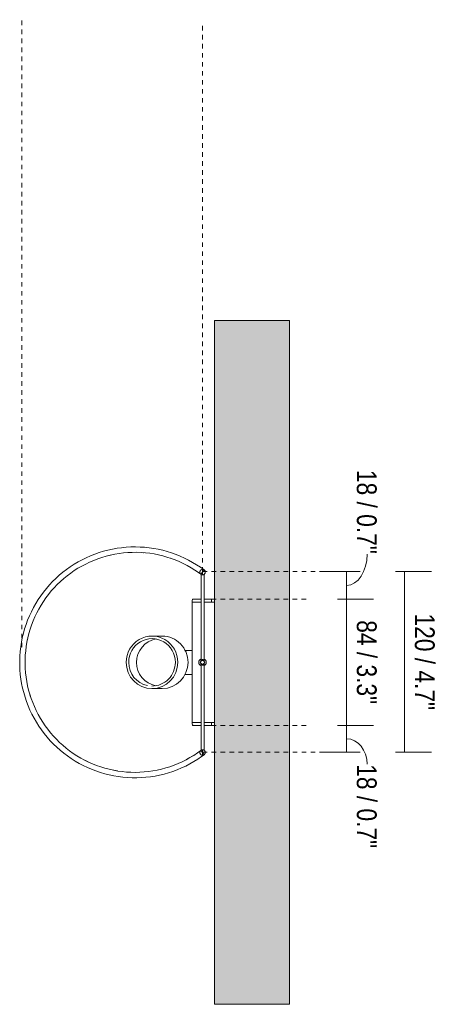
# Model space of a CAD drawing. Header units: millimetres. Extents: x -6807 to -4360, y -636 to 7007.
# Tile 7 of 7: x -6138 to -5861, y 6352 to 7007. Entities that reach past the tile are written whole.
import ezdxf

# ---------------------------------------------------------------- set-up
doc = ezdxf.new("R2010")
doc.units = ezdxf.units.MM
doc.linetypes.add('Dash', pattern=[6, 3, -3])
doc.layers.add('A-ANNO-DIMS', color=7, linetype='Dash', lineweight=9, true_color=0xd2d2d2)
for name, color, linetype, lineweight in [('A-ANNO-DIMS-6', 7, 'Continuous', 9), ('A-WALL', 7, 'Continuous', 9), ('E-LITE-EQPM', 7, 'Continuous', 20)]:
    doc.layers.add(name, color=color, linetype=linetype, lineweight=lineweight)
doc.styles.add('Arial Narrow', font='ARIALN.TTF', dxfattribs={"height": 13.2})
doc.dimstyles.new('FARO_-_2_2mm_Arial_Narrow_mm_Inch_Right', dxfattribs={"dimscale": 304.8, "dimtxt": 13.509289, "dimasz": 0, "dimexe": 0.059055, "dimexo": 0.0625, "dimgap": 0.009843, "dimtad": 1, "dimdec": 0, "dimzin": 0, "dimdsep": 46, "dimtxsty": 'Arial Narrow', "dimblk1": 'NONE', "dimblk2": 'NONE', "dimsah": 1, "dimcen": 0.09, "dimadec": 0, "dimazin": 0, "dimtfac": 1, "dimtdec": 4, "dimtix": 1, "dimtmove": 0, "dimatfit": 3, "dimfxl": 0.019685, "dimfxlon": 1, "dimtvp": 1, "dimtolj": 1, "dimtzin": 0, "dimarcsym": 2})
doc.dimstyles.new('FARO_-_2_2mm_Arial_Narrow_mm_Inch_Right_1', dxfattribs={"dimscale": 304.8, "dimtxt": 13.509289, "dimasz": 0, "dimexe": 0.059055, "dimexo": 0.0625, "dimgap": 0.009843, "dimtad": 1, "dimdec": 0, "dimzin": 0, "dimdsep": 46, "dimtxsty": 'Arial Narrow', "dimblk1": 'NONE', "dimblk2": 'NONE', "dimsah": 1, "dimcen": 0.09, "dimadec": 0, "dimazin": 0, "dimtfac": 1, "dimtdec": 4, "dimtix": 1, "dimtmove": 1, "dimatfit": 3, "dimfxl": 0.019685, "dimfxlon": 1, "dimtvp": 1, "dimtolj": 1, "dimtzin": 0, "dimarcsym": 2})

# ---------------------------------------------------------------- blocks, each defined once
blk = doc.blocks.new('66407_ 66408_ 66409_ 66410 - 66407 COTTON Round Beige wall lamp-589320-Planta_PDF')
at = {"layer": 'E-LITE-EQPM'}
for p, q in [((-3341.11, 6650.14), (-3338.45, 6650.8)), ((-3325.1, 6652.61), (-3323.77, 6652.67)), ((-3316.25, 6652.46), (-3316.01, 6652.44)), ((-3298.39, 6648.8), (-3297.87, 6648.63)), ((-3276.93, 6639.5), (-3278.01, 6638.06)), ((-3277.93, 6638.02), (-3277.93, 6580.99)), ((-3276.93, 6637.7), (-3276.93, 6641.3)), ((-3276.93, 6637.7), (-3276.93, 6641.3)), ((-3276.16, 6640.52), (-3276.91, 6639.52)), ((-3275.85, 6640.94), (-3276.1, 6640.61)), ((-3275.93, 6640.99), (-3275.92, 6640.99)), ((-3275.93, 6580.99), (-3275.93, 6638.01)), ((-3275.63, 6638.26), (-3275.68, 6638.2)), ((-3275.32, 6640.3), (-3275.29, 6640.23)), ((-3275.2, 6639), (-3275.22, 6638.93)), ((-3275.15, 6639.21), (-3275.17, 6639.14)), ((-3275.14, 6639.35), (-3275.14, 6639.33)), ((-3283.96, 6619.53), (-3283.96, 6620.49)), ((-3283.96, 6619.53), (-3283.96, 6539.53)), ((-3277.92, 6621.53), (-3282.92, 6621.53)), ((-3281.98, 6619.53), (-3277.9, 6619.53)), ((-3275.96, 6619.53), (-3271, 6619.53)), ((-3270.96, 6621.53), (-3275.93, 6621.53)), ((-3270.96, 6619.53), (-3270.96, 6621.53)), ((-3387.14, 6612.73), (-3385.97, 6614.96)), ((-3303.79, 6596.95), (-3310.56, 6596.97)), ((-3393.87, 6593.01), (-3393.42, 6595.19)), ((-3288.62, 6587.47), (-3285.04, 6587.47)), ((-3277.93, 6578), (-3277.93, 6520.98)), ((-3275.93, 6520.98), (-3275.93, 6578)), ((-3285.04, 6571.47), (-3288.63, 6571.47)), ((-3285.46, 6571.47), (-3285.46, 6571.47)), ((-3391.08, 6555.48), (-3391.88, 6557.97)), ((-3310.65, 6562.03), (-3303.88, 6562.01)), ((-3381.75, 6537.3), (-3383.36, 6539.7)), ((-3283.96, 6538.53), (-3283.96, 6539.53)), ((-3283.96, 6538.53), (-3283.96, 6538.47)), ((-3282.95, 6537.53), (-3277.92, 6537.53)), ((-3278.21, 6537.46), (-3282.95, 6537.46)), ((-3277.9, 6539.53), (-3281.98, 6539.53)), ((-3271, 6539.53), (-3275.96, 6539.53)), ((-3275.93, 6537.53), (-3270.96, 6537.53)), ((-3270.96, 6537.46), (-3275.65, 6537.46)), ((-3270.96, 6537.53), (-3270.96, 6539.53)), ((-3270.46, 6539.46), (-3270.96, 6539.46)), ((-3270.96, 6537.53), (-3270.96, 6537.46)), ((-3268.96, 6539.47), (-3270.46, 6539.47)), ((-3270.46, 6539.47), (-3270.46, 6539.46)), ((-3278.01, 6520.94), (-3276.93, 6519.5)), ((-3276.93, 6517.7), (-3276.93, 6521.3)), ((-3276.93, 6517.7), (-3276.93, 6521.3)), ((-3276.91, 6519.47), (-3276.19, 6518.51)), ((-3276.19, 6518.51), (-3275.92, 6518.15)), ((-3275.92, 6518.15), (-3275.85, 6518.06)), ((-3275.19, 6519.96), (-3275.17, 6519.89)), ((-3275.13, 6519.5), (-3275.13, 6519.42)), ((-3353.19, 6513.31), (-3355.33, 6514.36)), ((-3290.98, 6513.17), (-3293.19, 6512.17)), ((-3333.5, 6507.22), (-3335.98, 6507.66)), ((-3305.23, 6508.24), (-3307.13, 6507.81))]:
    blk.add_line(p, q, dxfattribs=at)
at = {"layer": 'E-LITE-EQPM', "flags": 128}
for points in [[(-3275.85, 6640.94), (-3278.34, 6642.73), (-3280.91, 6644.42), (-3283.54, 6646.01), (-3286.23, 6647.49), (-3288.97, 6648.87), (-3291.77, 6650.13), (-3294.62, 6651.28), (-3297.51, 6652.31), (-3300.45, 6653.23), (-3303.41, 6654.03), (-3306.41, 6654.71), (-3309.43, 6655.27), (-3312.47, 6655.71), (-3315.52, 6656.03), (-3318.59, 6656.22), (-3321.66, 6656.3), (-3324.73, 6656.24), (-3327.8, 6656.07), (-3330.86, 6655.78), (-3333.9, 6655.36), (-3336.92, 6654.82), (-3339.92, 6654.16), (-3342.89, 6653.38), (-3345.83, 6652.48), (-3348.73, 6651.47), (-3351.59, 6650.34), (-3354.4, 6649.09), (-3357.15, 6647.74), (-3359.86, 6646.28), (-3362.5, 6644.71), (-3365.07, 6643.03), (-3367.58, 6641.26), (-3370.01, 6639.38), (-3372.37, 6637.41), (-3374.64, 6635.35), (-3376.83, 6633.2), (-3378.94, 6630.96), (-3380.95, 6628.64), (-3382.87, 6626.24), (-3384.69, 6623.76), (-3386.41, 6621.22), (-3388.02, 6618.61), (-3389.54, 6615.93), (-3390.94, 6613.2), (-3392.23, 6610.41), (-3393.41, 6607.58), (-3394.48, 6604.69), (-3395.43, 6601.77), (-3396.26, 6598.82), (-3396.97, 6595.83), (-3397.56, 6592.81), (-3398.04, 6589.78), (-3398.39, 6586.73), (-3398.62, 6583.66), (-3398.72, 6580.59), (-3398.7, 6577.52), (-3398.56, 6574.45), (-3398.3, 6571.39), (-3397.91, 6568.35), (-3397.41, 6565.32), (-3396.78, 6562.31), (-3396.03, 6559.33), (-3395.17, 6556.38), (-3394.18, 6553.47), (-3393.09, 6550.6), (-3391.87, 6547.78), (-3390.55, 6545.01), (-3389.12, 6542.29), (-3387.57, 6539.64), (-3385.93, 6537.04), (-3384.18, 6534.52), (-3382.33, 6532.06), (-3380.39, 6529.69), (-3378.35, 6527.39), (-3376.22, 6525.17), (-3374, 6523.05), (-3371.7, 6521.01), (-3369.32, 6519.06), (-3366.87, 6517.22), (-3364.34, 6515.47), (-3361.75, 6513.83), (-3359.09, 6512.29), (-3356.37, 6510.85), (-3353.6, 6509.53), (-3350.78, 6508.32), (-3347.91, 6507.22), (-3345, 6506.24), (-3342.05, 6505.38), (-3339.07, 6504.63), (-3336.06, 6504.01), (-3333.03, 6503.5), (-3329.98, 6503.12), (-3326.92, 6502.86), (-3323.86, 6502.72), (-3320.78, 6502.7), (-3317.71, 6502.81), (-3314.65, 6503.04), (-3311.6, 6503.39), (-3308.56, 6503.87), (-3305.55, 6504.46), (-3302.56, 6505.18), (-3299.61, 6506.01), (-3296.69, 6506.96), (-3293.81, 6508.03), (-3290.97, 6509.21), (-3288.18, 6510.51), (-3285.45, 6511.91), (-3282.78, 6513.42), (-3280.17, 6515.04), (-3277.62, 6516.76), (-3275.85, 6518.06)], [(-3278.01, 6520.94), (-3280.39, 6519.23), (-3282.83, 6517.61), (-3285.33, 6516.1), (-3287.9, 6514.69), (-3290.52, 6513.38), (-3293.19, 6512.17), (-3295.9, 6511.08), (-3298.66, 6510.09), (-3301.45, 6509.22), (-3304.28, 6508.46), (-3307.13, 6507.81), (-3310.01, 6507.27), (-3312.91, 6506.85), (-3315.82, 6506.55), (-3318.75, 6506.36), (-3321.67, 6506.3), (-3324.6, 6506.34), (-3327.52, 6506.51), (-3330.44, 6506.79), (-3333.34, 6507.19), (-3336.22, 6507.7), (-3339.08, 6508.33), (-3341.91, 6509.08), (-3344.71, 6509.93), (-3347.48, 6510.9), (-3350.2, 6511.97), (-3352.88, 6513.16), (-3355.5, 6514.45), (-3358.08, 6515.84), (-3360.59, 6517.34), (-3363.05, 6518.94), (-3365.44, 6520.63), (-3367.76, 6522.42), (-3370, 6524.29), (-3372.17, 6526.26), (-3374.26, 6528.31), (-3376.27, 6530.45), (-3378.18, 6532.66), (-3380.01, 6534.95), (-3381.75, 6537.3), (-3383.39, 6539.73), (-3384.93, 6542.22), (-3386.37, 6544.77), (-3387.7, 6547.37), (-3388.94, 6550.03), (-3390.06, 6552.73), (-3391.08, 6555.48), (-3391.98, 6558.26), (-3392.77, 6561.08), (-3393.45, 6563.93), (-3394.02, 6566.8), (-3394.47, 6569.69), (-3394.8, 6572.6), (-3395.02, 6575.52), (-3395.12, 6578.45), (-3395.1, 6581.38), (-3394.97, 6584.3), (-3394.72, 6587.22), (-3394.35, 6590.12), (-3393.87, 6593.01), (-3393.27, 6595.88), (-3392.56, 6598.72), (-3391.73, 6601.53), (-3390.8, 6604.3), (-3389.75, 6607.03), (-3388.6, 6609.72), (-3387.33, 6612.37), (-3385.97, 6614.96), (-3384.5, 6617.49), (-3382.93, 6619.96), (-3381.26, 6622.37), (-3379.5, 6624.7), (-3377.65, 6626.97), (-3375.7, 6629.16), (-3373.67, 6631.27), (-3371.56, 6633.3), (-3369.37, 6635.24), (-3367.1, 6637.09), (-3364.76, 6638.85), (-3362.36, 6640.52), (-3359.88, 6642.09), (-3357.35, 6643.56), (-3354.76, 6644.92), (-3352.12, 6646.18), (-3349.43, 6647.33), (-3346.69, 6648.38), (-3343.92, 6649.32), (-3341.11, 6650.14), (-3338.27, 6650.85), (-3335.4, 6651.45), (-3332.51, 6651.93), (-3329.61, 6652.29), (-3326.69, 6652.54), (-3323.77, 6652.67), (-3320.84, 6652.69), (-3317.91, 6652.59), (-3314.99, 6652.37), (-3312.08, 6652.03), (-3309.19, 6651.58), (-3306.32, 6651.01), (-3303.47, 6650.33), (-3300.65, 6649.54), (-3297.87, 6648.63), (-3295.12, 6647.61), (-3292.42, 6646.48), (-3289.77, 6645.25), (-3287.16, 6643.91), (-3284.61, 6642.47), (-3282.13, 6640.93), (-3279.7, 6639.29), (-3278.01, 6638.06)], [(-3276.93, 6637.7), (-3277, 6637.7), (-3277.07, 6637.7), (-3277.14, 6637.71), (-3277.22, 6637.72), (-3277.29, 6637.73), (-3277.36, 6637.75), (-3277.43, 6637.77), (-3277.49, 6637.79), (-3277.56, 6637.81), (-3277.63, 6637.84), (-3277.7, 6637.87), (-3277.76, 6637.9), (-3277.82, 6637.93), (-3277.88, 6637.97), (-3277.94, 6638.01), (-3278, 6638.05), (-3278.06, 6638.1), (-3278.12, 6638.14), (-3278.17, 6638.19), (-3278.22, 6638.24), (-3278.27, 6638.29), (-3278.32, 6638.35), (-3278.36, 6638.41), (-3278.4, 6638.46), (-3278.44, 6638.52), (-3278.48, 6638.58), (-3278.52, 6638.65), (-3278.55, 6638.71), (-3278.58, 6638.78), (-3278.61, 6638.84), (-3278.63, 6638.91), (-3278.65, 6638.98), (-3278.67, 6639.05), (-3278.69, 6639.12), (-3278.7, 6639.19), (-3278.71, 6639.26), (-3278.72, 6639.33), (-3278.73, 6639.4), (-3278.73, 6639.48), (-3278.73, 6639.55), (-3278.72, 6639.62), (-3278.72, 6639.69), (-3278.71, 6639.76), (-3278.7, 6639.83), (-3278.68, 6639.9), (-3278.66, 6639.97), (-3278.64, 6640.04), (-3278.62, 6640.11), (-3278.59, 6640.18), (-3278.57, 6640.24), (-3278.53, 6640.31), (-3278.5, 6640.37), (-3278.46, 6640.44), (-3278.43, 6640.5), (-3278.38, 6640.56), (-3278.34, 6640.61), (-3278.29, 6640.67), (-3278.25, 6640.72), (-3278.2, 6640.77), (-3278.14, 6640.82), (-3278.09, 6640.87), (-3278.03, 6640.92), (-3277.98, 6640.96), (-3277.92, 6641), (-3277.86, 6641.04), (-3277.79, 6641.07), (-3277.73, 6641.11), (-3277.67, 6641.14), (-3277.6, 6641.17), (-3277.53, 6641.19), (-3277.46, 6641.21), (-3277.39, 6641.23), (-3277.32, 6641.25), (-3277.25, 6641.27), (-3277.18, 6641.28), (-3277.11, 6641.29), (-3277.04, 6641.29), (-3276.97, 6641.3), (-3276.93, 6641.3)], [(-3276.93, 6641.3), (-3276.86, 6641.29), (-3276.78, 6641.29), (-3276.71, 6641.28), (-3276.64, 6641.27), (-3276.57, 6641.26), (-3276.5, 6641.24), (-3276.43, 6641.23), (-3276.36, 6641.2), (-3276.29, 6641.18), (-3276.23, 6641.15), (-3276.16, 6641.12), (-3276.1, 6641.09), (-3276.03, 6641.06), (-3275.97, 6641.02), (-3275.91, 6640.98), (-3275.85, 6640.94), (-3275.8, 6640.9), (-3275.74, 6640.85), (-3275.69, 6640.8), (-3275.64, 6640.75), (-3275.59, 6640.7), (-3275.54, 6640.64), (-3275.5, 6640.59), (-3275.45, 6640.53), (-3275.41, 6640.47), (-3275.38, 6640.41), (-3275.34, 6640.34), (-3275.31, 6640.28), (-3275.28, 6640.21), (-3275.25, 6640.15), (-3275.23, 6640.08), (-3275.2, 6640.01), (-3275.18, 6639.94), (-3275.17, 6639.87), (-3275.15, 6639.8), (-3275.14, 6639.73), (-3275.14, 6639.66), (-3275.13, 6639.59), (-3275.13, 6639.52), (-3275.13, 6639.44), (-3275.13, 6639.37), (-3275.14, 6639.3), (-3275.15, 6639.23), (-3275.16, 6639.16), (-3275.18, 6639.09), (-3275.19, 6639.02), (-3275.21, 6638.95), (-3275.24, 6638.88), (-3275.26, 6638.81), (-3275.29, 6638.75), (-3275.32, 6638.68), (-3275.36, 6638.62), (-3275.39, 6638.56), (-3275.43, 6638.5), (-3275.47, 6638.44), (-3275.52, 6638.38), (-3275.56, 6638.32), (-3275.61, 6638.27), (-3275.66, 6638.22), (-3275.71, 6638.17), (-3275.77, 6638.12), (-3275.82, 6638.08), (-3275.88, 6638.03), (-3275.94, 6637.99), (-3276, 6637.95), (-3276.06, 6637.92), (-3276.13, 6637.88), (-3276.19, 6637.85), (-3276.26, 6637.83), (-3276.33, 6637.8), (-3276.39, 6637.78), (-3276.46, 6637.76), (-3276.53, 6637.74), (-3276.6, 6637.73), (-3276.67, 6637.71), (-3276.75, 6637.7), (-3276.82, 6637.7), (-3276.89, 6637.7), (-3276.93, 6637.7)], [(-3275.6, 6640.71), (-3275.56, 6640.66), (-3275.51, 6640.6)], [(-3275.37, 6638.6), (-3275.41, 6638.54), (-3275.44, 6638.48)], [(-3277, 6517.7), (-3277.07, 6517.7), (-3277.14, 6517.71), (-3277.22, 6517.72), (-3277.29, 6517.73), (-3277.36, 6517.75), (-3277.43, 6517.77), (-3277.49, 6517.79), (-3277.56, 6517.81), (-3277.63, 6517.84), (-3277.7, 6517.87), (-3277.76, 6517.9), (-3277.82, 6517.93), (-3277.88, 6517.97), (-3277.94, 6518.01), (-3278, 6518.05), (-3278.06, 6518.1), (-3278.12, 6518.14), (-3278.17, 6518.19), (-3278.22, 6518.24), (-3278.27, 6518.29), (-3278.32, 6518.35), (-3278.36, 6518.41), (-3278.4, 6518.46), (-3278.44, 6518.52), (-3278.48, 6518.58), (-3278.52, 6518.65), (-3278.55, 6518.71), (-3278.58, 6518.78), (-3278.61, 6518.84), (-3278.63, 6518.91), (-3278.65, 6518.98), (-3278.67, 6519.05), (-3278.69, 6519.12), (-3278.7, 6519.19), (-3278.71, 6519.26), (-3278.72, 6519.33), (-3278.73, 6519.4), (-3278.73, 6519.48), (-3278.73, 6519.55), (-3278.72, 6519.62), (-3278.72, 6519.69), (-3278.71, 6519.76), (-3278.7, 6519.83), (-3278.68, 6519.9), (-3278.66, 6519.97), (-3278.64, 6520.04), (-3278.62, 6520.11), (-3278.59, 6520.18), (-3278.57, 6520.24), (-3278.53, 6520.31), (-3278.5, 6520.37), (-3278.46, 6520.44), (-3278.43, 6520.5), (-3278.38, 6520.56), (-3278.34, 6520.61), (-3278.29, 6520.67), (-3278.25, 6520.72), (-3278.2, 6520.77), (-3278.14, 6520.82), (-3278.09, 6520.87), (-3278.03, 6520.92), (-3277.98, 6520.96), (-3277.92, 6521), (-3277.86, 6521.04), (-3277.79, 6521.07), (-3277.73, 6521.11), (-3277.67, 6521.14), (-3277.6, 6521.17), (-3277.53, 6521.19), (-3277.46, 6521.21), (-3277.39, 6521.23), (-3277.32, 6521.25), (-3277.25, 6521.27), (-3277.18, 6521.28), (-3277.11, 6521.29), (-3277.04, 6521.29), (-3276.97, 6521.3), (-3276.93, 6521.3)], [(-3278.02, 6520.93), (-3277.96, 6520.97), (-3277.9, 6521.01)], [(-3276.93, 6521.3), (-3276.86, 6521.29), (-3276.78, 6521.29), (-3276.71, 6521.28), (-3276.64, 6521.27), (-3276.57, 6521.26), (-3276.5, 6521.24), (-3276.43, 6521.23), (-3276.36, 6521.2), (-3276.29, 6521.18), (-3276.23, 6521.15), (-3276.16, 6521.12), (-3276.1, 6521.09), (-3276.03, 6521.06), (-3275.97, 6521.02), (-3275.91, 6520.98), (-3275.85, 6520.94), (-3275.8, 6520.9), (-3275.74, 6520.85), (-3275.69, 6520.8), (-3275.64, 6520.75), (-3275.59, 6520.7), (-3275.54, 6520.64), (-3275.5, 6520.59), (-3275.45, 6520.53), (-3275.41, 6520.47), (-3275.38, 6520.41), (-3275.34, 6520.34), (-3275.31, 6520.28), (-3275.28, 6520.21), (-3275.25, 6520.15), (-3275.23, 6520.08), (-3275.2, 6520.01), (-3275.18, 6519.94), (-3275.17, 6519.87), (-3275.15, 6519.8), (-3275.14, 6519.73), (-3275.14, 6519.66), (-3275.13, 6519.59), (-3275.13, 6519.52), (-3275.13, 6519.44), (-3275.13, 6519.37), (-3275.14, 6519.3), (-3275.15, 6519.23), (-3275.16, 6519.16), (-3275.18, 6519.09), (-3275.19, 6519.02), (-3275.21, 6518.95), (-3275.24, 6518.88), (-3275.26, 6518.81), (-3275.29, 6518.75), (-3275.32, 6518.68), (-3275.36, 6518.62), (-3275.39, 6518.56), (-3275.43, 6518.5), (-3275.47, 6518.44), (-3275.52, 6518.38), (-3275.56, 6518.32), (-3275.61, 6518.27), (-3275.66, 6518.22), (-3275.71, 6518.17), (-3275.77, 6518.12), (-3275.82, 6518.08), (-3275.88, 6518.03), (-3275.94, 6517.99), (-3276, 6517.95), (-3276.06, 6517.92), (-3276.13, 6517.88), (-3276.19, 6517.85), (-3276.26, 6517.83), (-3276.33, 6517.8), (-3276.39, 6517.78), (-3276.46, 6517.76), (-3276.53, 6517.74), (-3276.6, 6517.73), (-3276.67, 6517.71), (-3276.75, 6517.7), (-3276.82, 6517.7), (-3276.89, 6517.7), (-3276.93, 6517.7)], [(-3275.92, 6520.99), (-3275.87, 6520.95), (-3275.81, 6520.91), (-3275.76, 6520.86)], [(-3275.44, 6518.48), (-3275.49, 6518.42), (-3275.53, 6518.36), (-3275.58, 6518.31)], [(-3275.56, 6520.66), (-3275.51, 6520.6), (-3275.47, 6520.54), (-3275.43, 6520.48)], [(-3275.25, 6518.86), (-3275.27, 6518.8), (-3275.3, 6518.73)], [(-3275.29, 6520.23), (-3275.26, 6520.17), (-3275.23, 6520.1)], [(-3283.52, 6517.2), (-3285.33, 6516.1), (-3287.63, 6514.84)]]:
    blk.add_lwpolyline(points, dxfattribs=at)
at = {"layer": 'E-LITE-EQPM'}
for centre, radius, start, end in [((-3276.93, 6639.5), 1.8, 234.83108, 239.91527), ((-3276.93, 6639.5), 1.8, 263.52027, 283.69233), ((-3276.93, 6639.5), 1.8, 55.76622, 61.31081), ((-3276.93, 6639.5), 1.8, 304.10915, 52.81594), ((-3276.93, 6639.5), 1.8, 315.61518, 320.54914), ((-3276.93, 6639.5), 1.8, 330.54683, 335.05694), ((-3276.93, 6639.5), 1.8, 15.34177, 18.38771), ((-3276.93, 6639.5), 1.8, 345.47848, 349.52169), ((-3276.93, 6639.5), 1.8, 0.41012, 3.96225), ((-3276.93, 6579.5), 2.5, 110.48789, 180), ((-3276.93, 6579.5), 2.5, 180, 249.51211), ((-3276.93, 6579.5), 1.49, 0, 180), ((-3276.93, 6579.5), 1.49, 180, 0), ((-3276.93, 6579.5), 2.5, 0, 69.51211), ((-3276.93, 6579.5), 2.5, 290.48789, 0), ((-3276.93, 6519.5), 1.8, 307.23865, 127.20418), ((-3276.93, 6519.5), 1.8, 299.86329, 304.23091)]:
    blk.add_arc(centre, radius, start, end, dxfattribs=at)
for centre, major_axis, ratio, start_param, end_param in [((-3282.92, 6620.49), (1.04, 0), 1, 1.570796, 3.141593), ((-3281.98, 6619.53), (1.98, 0), 0.000462, 1.570796, 3.141593), ((-3271, 6619.53), (2.04, 0), 0.000462, 0, 1.570796), ((-3310.6, 6579.5), (0.05, 17.47), 0.984808, 4.71505, 7.856643), ((-3303.83, 6579.48), (0.05, 17.47), 0.984808, 4.71505, 6.285847), ((-3310.6, 6579.5), (0.04, 15.78), 0.984808, 4.71505, 7.856643), ((-3305.39, 6579.48), (0.04, 15.78), 0.984808, 0.166771, 1.573458), ((-3285.04, 6587.47), (1.08, 0), 0.000462, 0, 1.570796), ((-3310.6, 6579.5), (0.05, 17.47), 0.984808, 1.573458, 4.71505), ((-3310.6, 6579.5), (0.04, 15.78), 0.984808, 1.573458, 2.947905), ((-3305.39, 6579.48), (0.04, 15.78), 0.984808, 1.573458, 2.970874), ((-3310.6, 6579.5), (0.04, 15.78), 0.984808, 3.141593, 4.71505), ((-3303.83, 6579.48), (0.05, 17.47), 0.984808, 3.144254, 4.71505), ((-3276.93, 6579.53), (1.28, 0), 1, 1.570796, 4.712389), ((-3276.93, 6579.46), (1.28, 0), 1, 1.570796, 2.356194), ((-3276.93, 6579.53), (1.28, 0), 1, 4.712389, 7.853982), ((-3276.93, 6579.46), (1.28, 0), 1, 0.785398, 1.570796), ((-3286.15, 6571.47), (-0.682, 0), 0.000462, 3.141593, 3.665191), ((-3285.04, 6571.47), (1.08, 0), 0.000462, 0, 1.570796), ((-3281.98, 6539.53), (1.98, 0), 0.000462, 1.570796, 3.141593), ((-3282.95, 6538.53), (1.01, 0), 1, 3.141593, 4.712389), ((-3282.95, 6538.47), (1.01, 0), 1, 3.926991, 4.712389), ((-3281.83, 6540.15), (0.626, 0), 1, 4.474344, 4.712389), ((-3276.93, 6537.5), (-1.28, 0), 0.000462, 6.021386, 6.544985), ((-3276.93, 6537.5), (1.28, 0), 0.000462, 6.021386, 6.544985), ((-3271, 6539.53), (2.04, 0), 0.000462, 0, 1.570796), ((-3270.93, 6539.46), (1.97, 0), 0.000462, 5.759587, 5.821754), ((-3270.93, 6539.46), (1.97, 0), 0.000462, 6.021386, 6.283185)]:
    blk.add_ellipse(centre, major_axis=major_axis, ratio=ratio, start_param=start_param, end_param=end_param, dxfattribs=at)
for points in [[(-3277.79, 6581.07), (-3277.76, 6581.09), (-3277.7, 6581.12), (-3277.58, 6581.18), (-3277.44, 6581.22), (-3277.28, 6581.26), (-3277.11, 6581.29), (-3276.99, 6581.29), (-3276.93, 6581.3)], [(-3276.93, 6577.7), (-3276.99, 6577.7), (-3277.11, 6577.7), (-3277.28, 6577.73), (-3277.44, 6577.77), (-3277.58, 6577.81), (-3277.7, 6577.87), (-3277.76, 6577.9), (-3277.79, 6577.92)], [(-3276.93, 6581.3), (-3276.87, 6581.29), (-3276.75, 6581.29), (-3276.58, 6581.26), (-3276.42, 6581.22), (-3276.28, 6581.18), (-3276.16, 6581.12), (-3276.09, 6581.09), (-3276.06, 6581.07)], [(-3276.06, 6577.92), (-3276.09, 6577.9), (-3276.16, 6577.87), (-3276.28, 6577.81), (-3276.42, 6577.77), (-3276.58, 6577.73), (-3276.75, 6577.7), (-3276.87, 6577.7), (-3276.93, 6577.7)]]:
    blk.add_open_spline(points, degree=3, dxfattribs=at)
blk = doc.blocks.new('DIMBLOCK3-Planta_PDF')
at = {"layer": 'A-ANNO-DIMS-6', "color": 251, "true_color": 0x5b5b5b, "transparency": 16777216}
for p, q in [((-5926.7, 6537.53), (-5902.7, 6537.53)), ((-5920.7, 6537.53), (-5926.7, 6537.53)), ((-5920.7, 6519.75), (-5920.7, 6537.53)), ((-5920.54, 6519.75), (-5938.7, 6519.75)), ((-5920.7, 6519.75), (-5914.7, 6519.75))]:
    blk.add_line(p, q, dxfattribs=at)
blk.add_ellipse((-5920.7, 6511.71), major_axis=(0, 16.93), ratio=0.810448, start_param=4.712389, end_param=6.283185, dxfattribs=at)
at = {"layer": 'A-ANNO-DIMS-6', "color": 0, "transparency": 16777216, "insert": (-5900.64, 6511.71), "char_height": 13.2, "width": 67.1605, "attachment_point": 1, "rotation": 270, "line_spacing_factor": 0.974696, "style": 'Arial Narrow'}
blk.add_mtext('18 / 0.7"', dxfattribs=at)
blk = doc.blocks.new('_None')
blk = doc.blocks.new('DIMBLOCK4-Planta_PDF')
at = {"layer": 'A-ANNO-DIMS-6', "color": 251, "true_color": 0x5b5b5b, "transparency": 16777216}
for p, q in [((-5926.7, 6621.53), (-5902.7, 6621.53)), ((-5920.7, 6621.53), (-5926.7, 6621.53)), ((-5920.7, 6537.53), (-5920.7, 6621.53)), ((-5926.7, 6537.53), (-5902.7, 6537.53)), ((-5920.7, 6537.53), (-5926.7, 6537.53))]:
    blk.add_line(p, q, dxfattribs=at)
at = {"layer": 'A-ANNO-DIMS-6', "color": 0, "transparency": 16777216, "insert": (-5900.64, 6607.51), "char_height": 13.2, "width": 67.1605, "attachment_point": 1, "rotation": 270, "line_spacing_factor": 0.974696, "style": 'Arial Narrow'}
blk.add_mtext('84 / 3.3"', dxfattribs=at)
blk = doc.blocks.new('DIMBLOCK5-Planta_PDF')
at = {"layer": 'A-ANNO-DIMS-6', "color": 251, "true_color": 0x5b5b5b, "transparency": 16777216}
for p, q in [((-5920.54, 6639.87), (-5938.7, 6639.87)), ((-5920.7, 6621.53), (-5920.7, 6639.87)), ((-5920.7, 6639.87), (-5914.7, 6639.87)), ((-5926.7, 6621.53), (-5902.7, 6621.53)), ((-5920.7, 6621.53), (-5926.7, 6621.53))]:
    blk.add_line(p, q, dxfattribs=at)
blk.add_ellipse((-5920.7, 6651.52), major_axis=(0, 20.83), ratio=0.658858, start_param=3.141593, end_param=4.712389, dxfattribs=at)
at = {"layer": 'A-ANNO-DIMS-6', "color": 0, "transparency": 16777216, "insert": (-5900.64, 6707.49), "char_height": 13.2, "width": 67.1605, "attachment_point": 1, "rotation": 270, "line_spacing_factor": 0.974696, "style": 'Arial Narrow'}
blk.add_mtext('18 / 0.7"', dxfattribs=at)
blk = doc.blocks.new('DIMBLOCK6-Planta_PDF')
at = {"layer": 'A-ANNO-DIMS-6', "color": 251, "true_color": 0x5b5b5b, "transparency": 16777216}
for p, q in [((-5888.07, 6639.87), (-5864.07, 6639.87)), ((-5882.07, 6639.87), (-5888.07, 6639.87)), ((-5882.07, 6519.75), (-5882.07, 6639.87)), ((-5888.07, 6519.75), (-5864.07, 6519.75)), ((-5882.07, 6519.75), (-5888.07, 6519.75))]:
    blk.add_line(p, q, dxfattribs=at)
at = {"layer": 'A-ANNO-DIMS-6', "color": 0, "transparency": 16777216, "insert": (-5862.01, 6611.97), "char_height": 13.2, "width": 77.1959, "attachment_point": 1, "rotation": 270, "line_spacing_factor": 0.974696, "style": 'Arial Narrow'}
blk.add_mtext('120 / 4.7"', dxfattribs=at)

msp = doc.modelspace()

# ---------------------------------------------------------------- hatches: boundary and pattern name
at = {"layer": 'A-WALL', "true_color": 0xf7f7f7}
msp.add_hatch(color=7, dxfattribs=at).paths.add_polyline_path([(-6008.6, 6352), (-5958.6, 6352), (-5958.6, 6807), (-6008.6, 6807), (-6008.6, 6502.75)])

# ---------------------------------------------------------------- linework, layer by layer
at = {"layer": 'A-ANNO-DIMS'}
for p, q in [((-6136.95, 6589.5), (-6136.95, 7007.04)), ((-6016.57, 6639.87), (-6016.57, 7004.88)), ((-6016.57, 6639.87), (-5911.57, 6639.87)), ((-6010.6, 6621.53), (-5945.6, 6621.53)), ((-6010.6, 6537.53), (-5945.6, 6537.53)), ((-6016.57, 6519.75), (-5911.57, 6519.75))]:
    msp.add_line(p, q, dxfattribs=at)
at = {"layer": 'A-WALL', "color": 253, "true_color": 0xaaaaaa}
for p, q in [((-6008.6, 6352), (-6008.6, 6807)), ((-5958.6, 6807), (-6008.6, 6807)), ((-5958.6, 6807), (-5958.6, 6352)), ((-5958.6, 6352), (-6008.6, 6352))]:
    msp.add_line(p, q, dxfattribs=at)

# ---------------------------------------------------------------- block references
at = {"layer": 'E-LITE-EQPM'}
msp.add_blockref('66407_ 66408_ 66409_ 66410 - 66407 COTTON Round Beige wall lamp-589320-Planta_PDF', (-2739.64, 0), dxfattribs=at)

# ---------------------------------------------------------------- dimensions: what is measured, and where the dimension line sits
at = {"layer": 'A-ANNO-DIMS', "color": 251, "linetype": 'Continuous', "true_color": 0x5b5b5b}
for base, p1, p2, override, picture, middle in [((-5920.7, 6639.87), (-5926.7, 6621.53), (-5914.7, 6639.87), {"dimtad": 4, "dimpost": '<>', "dimfxl": 21.91744}, 'DIMBLOCK5-Planta_PDF', (-5909.44, 6673.91)), ((-5920.7, 6537.53), (-5914.7, 6519.75), (-5926.7, 6537.53), {"dimtad": 4, "dimpost": '<>', "dimfxl": 21.450776}, 'DIMBLOCK3-Planta_PDF', (-5909.44, 6478.13))]:
    dim = msp.add_linear_dim(base=base, p1=p1, p2=p2, angle=90, dimstyle='FARO_-_2_2mm_Arial_Narrow_mm_Inch_Right_1', override=override, dxfattribs=at)
    dim.commit()
    dim.dimension.update_dxf_attribs({"geometry": picture, "text_midpoint": middle, "dimtype": 160, "text_rotation": 90})
for base, p1, p2, override, picture, middle in [((-5882.07, 6639.87), (-5888.07, 6519.75), (-5888.07, 6639.87), {"dimtad": 4, "dimpost": '<>', "dimfxl": 120.120706}, 'DIMBLOCK6-Planta_PDF', (-5870.52, 6579.81)), ((-5920.7, 6621.53), (-5926.7, 6537.53), (-5926.7, 6621.53), {"dimtad": 4, "dimpost": '<>', "dimfxl": 83.999991}, 'DIMBLOCK4-Planta_PDF', (-5909.16, 6579.53))]:
    dim = msp.add_linear_dim(base=base, p1=p1, p2=p2, angle=90, dimstyle='FARO_-_2_2mm_Arial_Narrow_mm_Inch_Right', override=override, dxfattribs=at)
    dim.commit()
    dim.dimension.update_dxf_attribs({"geometry": picture, "text_midpoint": middle})

doc.saveas('drawing.dxf')
